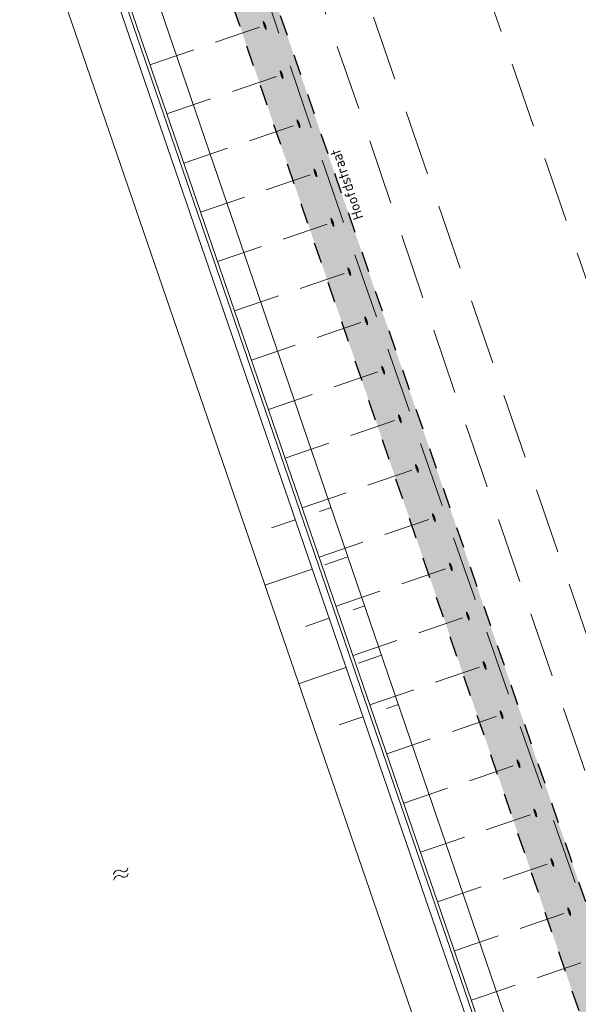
# Model space of a CAD drawing. Header units: metres. Extents: x 264570 to 266133, y 576109 to 577454.
# Tile 101 of 128: x 265538 to 265564, y 576838 to 576885. Entities that reach past the tile are written whole.
import ezdxf

# ---------------------------------------------------------------- set-up
doc = ezdxf.new("R2010")
doc.units = ezdxf.units.M
for name, pattern in [('NLCS-HIDDEN', [4, 2, -2]), ('XX-DASHED', [4.8, 3.15, -1.65]), ('XX-HIDDEN2', [3.335, 2.225, -1.11])]:
    doc.linetypes.add(name, pattern=pattern)
for name, color, linetype, lineweight in [('B-WE-GK-BESCHOEIING-TYPE_1-G', 252, 'B-WE-GK-BESCHOEIING_TYPE_1-G', 15), ('B-WE-GW-TALUDARCERING_LANG-G', 252, 'Continuous', 15), ('B-WE-KL-TRACE-A', 252, 'Continuous', 13), ('B-WE-KL-TRACE-GD', 252, 'NLCS-HIDDEN', 25), ('B-WE-OG-TOPOGRAFIE-G', 252, 'Continuous', 15), ('B-WE-OG-TOPOGRAFIE-S', 252, 'Continuous', 18), ('B-XX-AL-T25', 252, 'Continuous', 9), ('B-XX-GC-VERANKERING_ANKERSTANG-G', 252, 'XX-HIDDEN2', 18), ('B-XX-GK-BESCHOEIING_KUNSTSTOF-G', 252, 'GK-BESCHOEIING', 18), ('V-XX-AL-TOPOGRAFIE-G', 252, 'XX-DASHED', 18)]:
    doc.layers.add(name, color=color, linetype=linetype, lineweight=lineweight)
doc.styles.add('NLCS-ISO-M1000-T25', font='NLCS-ISO.ttf', dxfattribs={"height": 2.5})
doc.linetypes.add('B-WE-GK-BESCHOEIING_TYPE_1-G', pattern='A,7.5,[151,NLCS.shx,S=2,R=0,X=-0.25,Y=0.6],2.5', length=10)
doc.linetypes.add('GK-BESCHOEIING', pattern='A,30,-5,[1,NLCS.SHX,S=1,R=0,X=0,Y=0],-5', length=40)

# ---------------------------------------------------------------- blocks, each defined once
blk = doc.blocks.new('SOG-TOPOGRAFIE_WATER-SO')
at = {"flags": 128}
for points in [[(-2.51, 0.56), (-2.43, 0.7, -0.538831), (-0.42, 0.73, 0.605168), (1.26, 0.93, -4.035705)], [(-2.88, -0.71), (-2.79, -0.57, -0.538831), (-0.79, -0.54, 0.605168), (0.89, -0.34, -4.035705)]]:
    blk.add_lwpolyline(points, format="xyb", dxfattribs=at)

msp = doc.modelspace()

# ---------------------------------------------------------------- hatches: boundary and pattern name
at = {"layer": 'B-WE-KL-TRACE-A'}
h = msp.add_hatch(dxfattribs=at)
h.set_pattern_fill('DOTS', color=256, scale=0.5)
h.set_pattern_definition([(0, (265713.50372, 576754.34745), (0.079375, 0.15875), [0, -0.15875])])
h.paths.add_polyline_path([(265257.497, 576901.576), (265280.092, 576836.285), (265298.31, 576783.268), (265291.791, 576781.392), (265239.384, 576934.357), (265222.655, 576983.209), (265230.7, 576979.939), (265245.297, 576937.421), (265245.427, 576937.04)])
h.paths.add_polyline_path([(265223.141, 576984.793), (265219.917, 576993.606), (265211.971, 577028.584), (265210.547, 577042.097), (265222.786, 577002.989), (265229.989, 576982.009)])
h.paths.add_polyline_path([(265207.488, 577055.376), (265208.876, 577042.208), (265202.774, 577069.069)])
h.paths.add_polyline_path([(265194.59, 577097.909), (265209.11, 577055.736), (265209.669, 577050.426), (265224.354, 577003.504), (265246.856, 576937.963), (265259.058, 576902.111), (265281.655, 576836.813), (265331.28, 576692.401), (265402.247, 576711.023), (265417.831, 576715.057), (265434.246, 576719.393), (265450.777, 576723.65), (265466.98, 576727.876), (265483.558, 576732.243), (265517.748, 576741.103), (265533.987, 576745.376), (265551.26, 576749.845), (265566.674, 576753.911), (265582.241, 576757.871), (265589.311, 576759.685), (265591.043, 576760.329), (265486.412, 577064.17), (265488.303, 577064.821), (265593.602, 576759.04), (265591.727, 576758.343), (265591.58, 576758.769), (265589.803, 576758.108), (265582.65, 576756.272), (265567.088, 576752.314), (265551.677, 576748.248), (265534.403, 576743.779), (265518.165, 576739.506), (265483.975, 576730.646), (265467.398, 576726.28), (265451.191, 576722.053), (265434.662, 576717.796), (265418.248, 576713.46), (265402.664, 576709.426), (265330.216, 576690.416), (265298.846, 576781.706), (265290.739, 576779.372), (265237.824, 576933.823), (265212.508, 577007.744), (265210.34, 577028.314), (265197.8, 577083.516), (265193.03, 577097.371)])

# ---------------------------------------------------------------- linework, layer by layer
at = {"layer": 'B-WE-GW-TALUDARCERING_LANG-G', "flags": 128}
for points in [[(265552.624, 576861.484), (265552.066, 576861.292)], [(265550.903, 576860.893), (265549.768, 576860.503)], [(265553.433, 576859.118), (265552.32, 576858.736)], [(265551.715, 576858.528), (265549.445, 576857.749)], [(265554.241, 576856.753), (265553.687, 576856.562)], [(265552.527, 576856.164), (265551.392, 576855.774)], [(265555.05, 576854.387), (265553.944, 576854.007)], [(265553.339, 576853.799), (265551.069, 576853.02)], [(265555.859, 576852.021), (265555.308, 576851.832)], [(265554.151, 576851.435), (265553.016, 576851.045)]]:
    msp.add_lwpolyline(points, dxfattribs=at)
at = {"layer": 'B-WE-KL-TRACE-GD', "ltscale": 0.5, "flags": 128}
msp.add_lwpolyline([(265194.59, 577097.909), (265209.11, 577055.736), (265209.669, 577050.426), (265224.354, 577003.504), (265246.856, 576937.963), (265259.058, 576902.111), (265281.655, 576836.813), (265331.28, 576692.401), (265402.247, 576711.023), (265417.831, 576715.057), (265434.246, 576719.393), (265450.777, 576723.65), (265466.98, 576727.876), (265483.558, 576732.243), (265517.748, 576741.103), (265533.987, 576745.376), (265551.26, 576749.845), (265566.674, 576753.911), (265582.241, 576757.871), (265589.311, 576759.685), (265591.043, 576760.329), (265486.412, 577064.17), (265488.303, 577064.821), (265593.602, 576759.04), (265591.727, 576758.343), (265591.58, 576758.769), (265589.803, 576758.108), (265582.65, 576756.272), (265567.088, 576752.314), (265551.677, 576748.248), (265534.403, 576743.779), (265518.165, 576739.506), (265483.975, 576730.646), (265467.398, 576726.28), (265451.191, 576722.053), (265434.662, 576717.796), (265418.248, 576713.46), (265402.664, 576709.426), (265330.216, 576690.416), (265298.846, 576781.706), (265290.739, 576779.372), (265237.824, 576933.823), (265212.508, 577007.744), (265210.34, 577028.314), (265197.8, 577083.516), (265193.03, 577097.371)], close=True, dxfattribs=at)
at = {"layer": 'B-WE-OG-TOPOGRAFIE-G'}
for points in [[(265549.569, 576791.096), (265560.633, 576758.876), (265583.862, 576764.918), (265498.933, 577012.224)], [(265551.839, 576791.875), (265562.181, 576761.759), (265580.751, 576766.589), (265496.666, 577011.436)], [(265586.03, 576763.755), (265542.476, 576891.172), (265541.19, 576890.696)]]:
    msp.add_lwpolyline(points, dxfattribs=at)
at = {"layer": 'B-XX-GC-VERANKERING_ANKERSTANG-G'}
for p, q in [((265543.924, 576882.75), (265549.601, 576884.694)), ((265544.737, 576880.385), (265550.413, 576882.329)), ((265545.549, 576878.021), (265551.226, 576879.964)), ((265546.359, 576875.664), (265552.036, 576877.608)), ((265547.988, 576870.926), (265553.664, 576872.869)), ((265548.8, 576868.562), (265554.476, 576870.505)), ((265549.613, 576866.196), (265555.289, 576868.14)), ((265550.417, 576863.855), (265556.094, 576865.799)), ((265551.238, 576861.468), (265556.914, 576863.411)), ((265552.053, 576859.104), (265557.729, 576861.048)), ((265552.868, 576856.74), (265558.545, 576858.684)), ((265553.683, 576854.377), (265559.36, 576856.32)), ((265554.488, 576852.009), (265560.164, 576853.953)), ((265555.3, 576849.644), (265560.977, 576851.588)), ((265556.117, 576847.281), (265561.794, 576849.225)), ((265556.921, 576844.925), (265562.598, 576846.868)), ((265557.737, 576842.548), (265563.414, 576844.492)), ((265558.549, 576840.185), (265564.225, 576842.128)), ((265559.362, 576837.817), (265565.039, 576839.761))]:
    msp.add_line(p, q, dxfattribs=at)
for centre, radius, start, end in [((265551.399, 576885.147), 2.057, 189.0028, 194.1982), ((265548.854, 576884.431), 0.647, 19.8904, 37.5404), ((265548.86, 576884.435), 0.647, 19.3353, 37.3517), ((265551.299, 576885.437), 2.057, 203.5891, 208.7846), ((265549.447, 576884.546), 0.106, 76.9811, 101.0459), ((265549.389, 576884.716), 0.106, 296.7415, 320.8063), ((265548.85, 576884.444), 0.647, 0.247, 17.897), ((265548.857, 576884.444), 0.647, 0.4356, 18.452), ((265552.211, 576882.782), 2.057, 189.0028, 194.1982), ((265549.667, 576882.066), 0.647, 19.8904, 37.5404), ((265549.673, 576882.07), 0.647, 19.3353, 37.3517), ((265552.112, 576883.072), 2.057, 203.5891, 208.7846), ((265550.26, 576882.181), 0.106, 76.9811, 101.0459), ((265550.201, 576882.351), 0.106, 296.7415, 320.8063), ((265549.662, 576882.079), 0.647, 0.247, 17.897), ((265549.67, 576882.08), 0.647, 0.4356, 18.452), ((265553.024, 576880.417), 2.057, 189.0028, 194.1982), ((265550.479, 576879.701), 0.647, 19.8904, 37.5404), ((265550.485, 576879.705), 0.647, 19.3353, 37.3517), ((265552.925, 576880.708), 2.057, 203.5891, 208.7846), ((265551.072, 576879.816), 0.106, 76.9811, 101.0459), ((265551.014, 576879.987), 0.106, 296.7415, 320.8063), ((265550.475, 576879.714), 0.647, 0.247, 17.897), ((265550.482, 576879.715), 0.647, 0.4356, 18.452), ((265553.834, 576878.061), 2.057, 189.0028, 194.1982), ((265551.289, 576877.345), 0.647, 19.8904, 37.5404), ((265551.295, 576877.349), 0.647, 19.3353, 37.3517), ((265553.734, 576878.351), 2.057, 203.5891, 208.7846), ((265551.882, 576877.46), 0.106, 76.9811, 101.0459), ((265551.824, 576877.63), 0.106, 296.7415, 320.8063), ((265551.285, 576877.358), 0.647, 0.247, 17.897), ((265551.292, 576877.358), 0.647, 0.4356, 18.452), ((265555.462, 576873.322), 2.057, 189.0028, 194.1982), ((265552.917, 576872.606), 0.647, 19.8904, 37.5404), ((265552.923, 576872.61), 0.647, 19.3353, 37.3517), ((265555.363, 576873.612), 2.057, 203.5891, 208.7846), ((265553.511, 576872.721), 0.106, 76.9811, 101.0459), ((265553.452, 576872.892), 0.106, 296.7415, 320.8063), ((265552.913, 576872.619), 0.647, 0.247, 17.897), ((265552.92, 576872.62), 0.647, 0.4356, 18.452), ((265556.274, 576870.958), 2.057, 189.0028, 194.1982), ((265553.73, 576870.242), 0.647, 19.8904, 37.5404), ((265553.736, 576870.246), 0.647, 19.3353, 37.3517), ((265556.175, 576871.249), 2.057, 203.5891, 208.7846), ((265554.323, 576870.358), 0.106, 76.9811, 101.0459), ((265554.265, 576870.528), 0.106, 296.7415, 320.8063), ((265553.725, 576870.255), 0.647, 0.247, 17.897), ((265553.733, 576870.256), 0.647, 0.4356, 18.452), ((265557.087, 576868.593), 2.057, 189.0028, 194.1982), ((265554.543, 576867.877), 0.647, 19.8904, 37.5404), ((265554.549, 576867.881), 0.647, 19.3353, 37.3517), ((265556.988, 576868.883), 2.057, 203.5891, 208.7846), ((265555.136, 576867.992), 0.106, 76.9811, 101.0459), ((265555.077, 576868.162), 0.106, 296.7415, 320.8063), ((265554.538, 576867.89), 0.647, 0.247, 17.897), ((265554.545, 576867.89), 0.647, 0.4356, 18.452), ((265557.892, 576866.252), 2.057, 189.0028, 194.1982), ((265555.347, 576865.536), 0.647, 19.8904, 37.5404), ((265555.353, 576865.54), 0.647, 19.3353, 37.3517), ((265557.792, 576866.542), 2.057, 203.5891, 208.7846), ((265555.94, 576865.651), 0.106, 76.9811, 101.0459), ((265555.882, 576865.821), 0.106, 296.7415, 320.8063), ((265555.343, 576865.549), 0.647, 0.247, 17.897), ((265555.35, 576865.549), 0.647, 0.4356, 18.452), ((265558.712, 576863.865), 2.057, 189.0028, 194.1982), ((265556.167, 576863.149), 0.647, 19.8904, 37.5404), ((265556.173, 576863.153), 0.647, 19.3353, 37.3517), ((265558.613, 576864.155), 2.057, 203.5891, 208.7846), ((265556.761, 576863.264), 0.106, 76.9811, 101.0459), ((265556.702, 576863.434), 0.106, 296.7415, 320.8063), ((265556.163, 576863.161), 0.647, 0.247, 17.897), ((265556.17, 576863.162), 0.647, 0.4356, 18.452), ((265559.527, 576861.501), 2.057, 189.0028, 194.1982), ((265556.983, 576860.785), 0.647, 19.8904, 37.5404), ((265556.989, 576860.789), 0.647, 19.3353, 37.3517), ((265559.428, 576861.791), 2.057, 203.5891, 208.7846), ((265557.576, 576860.9), 0.106, 76.9811, 101.0459), ((265557.518, 576861.07), 0.106, 296.7415, 320.8063), ((265556.978, 576860.798), 0.647, 0.247, 17.897), ((265556.986, 576860.798), 0.647, 0.4356, 18.452), ((265560.343, 576859.137), 2.057, 189.0028, 194.1982), ((265557.798, 576858.421), 0.647, 19.8904, 37.5404), ((265557.804, 576858.425), 0.647, 19.3353, 37.3517), ((265560.243, 576859.427), 2.057, 203.5891, 208.7846), ((265558.391, 576858.536), 0.106, 76.9811, 101.0459), ((265558.333, 576858.706), 0.106, 296.7415, 320.8063), ((265557.793, 576858.434), 0.647, 0.247, 17.897), ((265557.801, 576858.435), 0.647, 0.4356, 18.452), ((265561.158, 576856.773), 2.057, 189.0028, 194.1982), ((265558.613, 576856.057), 0.647, 19.8904, 37.5404), ((265558.619, 576856.061), 0.647, 19.3353, 37.3517), ((265561.058, 576857.064), 2.057, 203.5891, 208.7846), ((265559.206, 576856.172), 0.106, 76.9811, 101.0459), ((265559.148, 576856.343), 0.106, 296.7415, 320.8063), ((265558.609, 576856.07), 0.647, 0.247, 17.897), ((265558.616, 576856.071), 0.647, 0.4356, 18.452), ((265561.962, 576854.406), 2.057, 189.0028, 194.1982), ((265559.418, 576853.69), 0.647, 19.8904, 37.5404), ((265559.424, 576853.694), 0.647, 19.3353, 37.3517), ((265561.863, 576854.696), 2.057, 203.5891, 208.7846), ((265560.011, 576853.805), 0.106, 76.9811, 101.0459), ((265559.953, 576853.975), 0.106, 296.7415, 320.8063), ((265559.413, 576853.703), 0.647, 0.247, 17.897), ((265559.421, 576853.703), 0.647, 0.4356, 18.452), ((265562.774, 576852.041), 2.057, 189.0028, 194.1982), ((265560.23, 576851.325), 0.647, 19.8904, 37.5404), ((265560.236, 576851.329), 0.647, 19.3353, 37.3517), ((265562.675, 576852.331), 2.057, 203.5891, 208.7846), ((265560.823, 576851.44), 0.106, 76.9811, 101.0459), ((265560.765, 576851.61), 0.106, 296.7415, 320.8063), ((265560.225, 576851.338), 0.647, 0.247, 17.897), ((265560.233, 576851.338), 0.647, 0.4356, 18.452), ((265563.591, 576849.678), 2.057, 189.0028, 194.1982), ((265561.047, 576848.962), 0.647, 19.8904, 37.5404), ((265561.053, 576848.966), 0.647, 19.3353, 37.3517), ((265563.492, 576849.968), 2.057, 203.5891, 208.7846), ((265561.64, 576849.077), 0.106, 76.9811, 101.0459), ((265561.582, 576849.247), 0.106, 296.7415, 320.8063), ((265561.042, 576848.975), 0.647, 0.247, 17.897), ((265561.05, 576848.975), 0.647, 0.4356, 18.452), ((265564.395, 576847.321), 2.057, 189.0028, 194.1982), ((265561.851, 576846.605), 0.647, 19.8904, 37.5404), ((265561.857, 576846.609), 0.647, 19.3353, 37.3517), ((265564.296, 576847.612), 2.057, 203.5891, 208.7846), ((265562.444, 576846.72), 0.106, 76.9811, 101.0459), ((265562.386, 576846.891), 0.106, 296.7415, 320.8063), ((265561.846, 576846.618), 0.647, 0.247, 17.897), ((265561.854, 576846.619), 0.647, 0.4356, 18.452), ((265565.212, 576844.945), 2.057, 189.0028, 194.1982), ((265562.667, 576844.229), 0.647, 19.8904, 37.5404), ((265562.673, 576844.233), 0.647, 19.3353, 37.3517), ((265565.112, 576845.235), 2.057, 203.5891, 208.7846), ((265563.26, 576844.344), 0.106, 76.9811, 101.0459), ((265563.202, 576844.515), 0.106, 296.7415, 320.8063), ((265562.662, 576844.242), 0.647, 0.247, 17.897), ((265562.67, 576844.243), 0.647, 0.4356, 18.452), ((265566.023, 576842.582), 2.057, 189.0028, 194.1982), ((265563.479, 576841.866), 0.647, 19.8904, 37.5404), ((265563.485, 576841.87), 0.647, 19.3353, 37.3517), ((265565.924, 576842.872), 2.057, 203.5891, 208.7846), ((265564.072, 576841.981), 0.106, 76.9811, 101.0459), ((265564.013, 576842.151), 0.106, 296.7415, 320.8063), ((265563.474, 576841.879), 0.647, 0.247, 17.897), ((265563.482, 576841.879), 0.647, 0.4356, 18.452)]:
    msp.add_arc(centre, radius, start, end, dxfattribs=at)
at = {"layer": 'V-XX-AL-TOPOGRAFIE-G', "flags": 128}
for points in [[(265514.949, 577019.096), (265516.733, 577013.94), (265520.732, 577002.346), (265524.73, 576990.752), (265529.74, 576975.765), (265530.367, 576974.326), (265530.672, 576973.229), (265533.789, 576964.113), (265536.445, 576956.348), (265536.767, 576955.333), (265537.41, 576953.415), (265541.341, 576942.396), (265545.272, 576931.377), (265549.849, 576917.675), (265554.425, 576903.972), (265557.23, 576895.105), (265558.9, 576889.822), (265569.28, 576859.696), (265588.943, 576802.509), (265598.107, 576776.023), (265600.067, 576770.39)], [(265594.748, 576768.583), (265592.869, 576773.911), (265583.882, 576800.23), (265563.662, 576858.948), (265543.766, 576916.63), (265528.885, 576961.28), (265527.828, 576964.107), (265514.683, 577000.959), (265509.166, 577017.111)]]:
    msp.add_lwpolyline(points, dxfattribs=at)
msp.add_lwpolyline([(265511.228, 576997.234), (265513.41, 576997.978), (265513.627, 576997.346), (265514.903, 577000.343), (265516.49, 576995.894), (265515.556, 576991.745), (265516.304, 576989.57), (265525.525, 576963.355), (265526.576, 576960.465), (265537.586, 576928.06), (265537.696, 576927.744), (265543.218, 576911.474), (265548.066, 576897.5), (265553.836, 576881.018), (265559.283, 576864.915), (265564.471, 576849.837), (265568.478, 576838.608), (265573.749, 576823.29), (265578.586, 576809.76), (265584.705, 576791.719), (265586.935, 576785.296), (265590.588, 576775.134), (265592.747, 576768.328), (265592.747, 576768.328, -0.186413), (265592.574, 576764.868), (265592.574, 576764.868, 0.159359), (265592.517, 576761.561), (265592.517, 576761.561), (265593.115, 576759.344), (265593.115, 576759.344, 0.380814), (265593.438, 576758.979), (265593.438, 576758.979), (265590.067, 576757.726), (265590.067, 576757.726, 0.417728), (265590.289, 576758.458), (265590.289, 576758.458), (265589.502, 576761.038), (265589.502, 576761.038, -0.053436), (265589.304, 576762.237), (265589.304, 576762.237, -0.094942), (265589.589, 576764.354), (265589.589, 576764.354, 0.139975), (265589.498, 576769.705), (265589.498, 576769.705), (265584.459, 576784.394), (265571.531, 576821.656), (265565.862, 576839.205), (265559.491, 576857.213), (265553.056, 576875.652), (265546.626, 576894.543), (265541.054, 576909.925), (265535.174, 576927.715), (265529.868, 576943.282), (265524.415, 576958.742), (265518.891, 576974.974), (265513.187, 576991.49)], format="xyb", close=True, dxfattribs=at)

# ---------------------------------------------------------------- block references
at = {"layer": 'B-WE-OG-TOPOGRAFIE-S', "xscale": 0.2, "yscale": 0.2, "zscale": 0.2, "rotation": 18.93095393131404}
msp.add_blockref('SOG-TOPOGRAFIE_WATER-SO', (265542.687, 576843.911), dxfattribs=at)

# ---------------------------------------------------------------- next in the draw order: texts
at = {"layer": 'B-XX-AL-T25', "insert": (265553.709, 576875.248), "char_height": 0.5, "width": 12.005, "attachment_point": 1, "rotation": 108.9534, "style": 'NLCS-ISO-M1000-T25', "bg_fill": 3, "box_fill_scale": 1.1, "bg_fill_color": 256, "bg_fill_transparency": 0}
msp.add_mtext('Hoofdstraat', dxfattribs=at)

# ---------------------------------------------------------------- next in the draw order: linework, layer by layer
at = {"layer": 'B-WE-GK-BESCHOEIING-TYPE_1-G', "ltscale": 0.6}
msp.add_lwpolyline([(265499.402, 577012.39), (265514.21, 576969.083), (265533.982, 576911.375), (265538.33, 576898.585), (265538.924, 576896.818), (265541.041, 576890.667), (265541.499, 576889.35), (265555.117, 576849.72), (265572.224, 576799.912), (265584.293, 576764.788), (265560.206, 576758.521), (265549.042, 576790.665)], dxfattribs=at)
at = {"layer": 'B-XX-GC-VERANKERING_ANKERSTANG-G'}
msp.add_line((265547.175, 576873.291), (265552.851, 576875.235), dxfattribs=at)
for centre, radius, start, end in [((265554.649, 576875.688), 2.057, 189.0028, 194.1982), ((265552.104, 576874.972), 0.647, 19.8904, 37.5404), ((265552.111, 576874.976), 0.647, 19.3353, 37.3517), ((265554.55, 576875.978), 2.057, 203.5891, 208.7846), ((265552.698, 576875.087), 0.106, 76.9811, 101.0459), ((265552.639, 576875.257), 0.106, 296.7415, 320.8063), ((265552.1, 576874.985), 0.647, 0.247, 17.897), ((265552.107, 576874.985), 0.647, 0.4356, 18.452)]:
    msp.add_arc(centre, radius, start, end, dxfattribs=at)
at = {"layer": 'B-XX-GK-BESCHOEIING_KUNSTSTOF-G', "linetype": 'Continuous'}
msp.add_lwpolyline([(265499.402, 577012.39), (265499.544, 577012.439), (265514.352, 576969.132), (265534.124, 576911.423), (265538.472, 576898.633), (265539.066, 576896.866), (265541.183, 576890.716), (265541.641, 576889.399), (265555.259, 576849.769), (265572.365, 576799.96), (265584.487, 576764.684), (265560.109, 576758.341), (265548.901, 576790.616), (265549.042, 576790.665)], dxfattribs=at)

doc.saveas('drawing.dxf')
